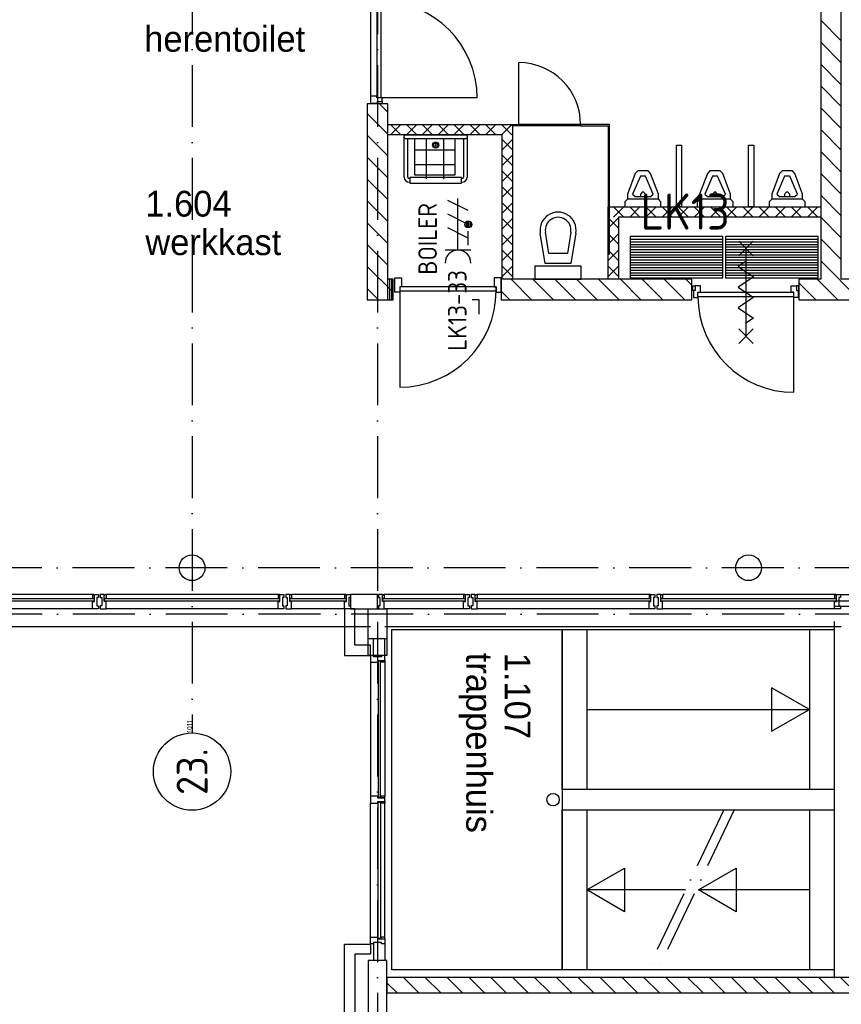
# Model space of a CAD drawing. Header units: millimetres. Extents: x -6587 to 112885, y 244 to 84344.
# Tile 35 of 50: x 64502 to 72475, y 37920 to 47472. Entities that reach past the tile are written whole.
import ezdxf
from ezdxf.enums import TextEntityAlignment as Align

# ---------------------------------------------------------------- set-up
doc = ezdxf.new("R2010")
doc.units = ezdxf.units.MM
doc.header["$LTSCALE"] = 100
doc.linetypes.add('DASHDOT', pattern=[9, 6, -1.5, 0, -1.5])
doc.layers.get('0').update_dxf_attribs({"linetype": 'CONTINUOUS'})
for name, color, linetype in [('AL$1----_MAATVOERING', 7, 'CONTINUOUS'), ('AL$2----_STEMPEL', 7, 'CONTINUOUS'), ('AL$7----_STRAMIEN', 1, 'DASHDOT'), ('AL21----_BUITENWAND', 4, 'CONTINUOUS'), ('AL22----_BINNENWAND', 7, 'CONTINUOUS'), ('AL22----_CAMPINGWANDJE', 1, 'CONTINUOUS'), ('AL24----_TRAPPEN', 7, 'CONTINUOUS'), ('AL28----_KONSTRUKTIE', 3, 'CONTINUOUS'), ('AL31----_BUITENKOZ', 7, 'CONTINUOUS'), ('AL32----_BINNENKOZ', 7, 'CONTINUOUS'), ('AL32----_DRAAIR', 7, 'CONTINUOUS'), ('AL32----_DRAAIRICHTING', 1, 'CONTINUOUS'), ('AL65----_BEVEILIGING', 7, 'CONTINUOUS'), ('AL74----_INRSANITAIR', 7, 'CONTINUOUS'), ('ALN-----_BLOCKNAAM', 2, 'CONTINUOUS'), ('ALXA1---_RASTER50', 12, 'CONTINUOUS'), ('ALXA7---_KALKZVUIL', 1, 'CONTINUOUS'), ('ALXAB---_PREFABBETON', 1, 'CONTINUOUS'), ('ALXOU---_GLAS', 7, 'CONTINUOUS'), ('BOUW', 8, 'CONTINUOUS'), ('EB62205-_ATTRIB', 2, 'CONTINUOUS'), ('EB63103-_ATTRIB', 2, 'CONTINUOUS'), ('EL62205-_KRACHT-KAST', 3, 'CONTINUOUS'), ('EL63103-_LICHT-WCD230V', 3, 'CONTINUOUS')]:
    doc.layers.add(name, color=color, linetype=linetype)
doc.styles.add('1_8', font='iso', dxfattribs={"width": 0.7, "height": 1.8})
doc.styles.add('3_5', font='iso', dxfattribs={"height": 3.5})
doc.styles.add('BURO-025', font='BUROFONT.shx', dxfattribs={"height": 250})
doc.styles.get("Standard").update_dxf_attribs({"font": 'iso.shx'})

# ---------------------------------------------------------------- blocks, each defined once
blk = doc.blocks.new('ES111261')
for p, q in [((-5, 1.75), (5, 1.75)), ((-5, 1.5), (5, 1.5)), ((-5, 1.25), (5, 1.25)), ((-5, 1), (5, 1)), ((-5, 0.75), (5, 0.75)), ((-5, 0.5), (5, 0.5)), ((-5, 0.25), (5, 0.25)), ((-5, 0), (5, 0)), ((-5, -0.25), (5, -0.25)), ((-5, -0.5), (5, -0.5)), ((-5, -0.75), (5, -0.75)), ((-5, -1), (5, -1)), ((-5, -1.25), (5, -1.25)), ((-5, -1.5), (5, -1.5)), ((-5, -1.75), (5, -1.75)), ((-5, -2), (5, -2))]:
    blk.add_line(p, q)
blk.add_lwpolyline([(-5, -2), (5, -2), (5, 2), (-5, 2)], close=True)
for tag, height, style, flags, p in [('GROEPI', 1.8, '1_8', 9, (0, 9.5)), ('GROEP', 1.8, '1_8', 8, (0, 7.5)), ('CODE', 3.5, '3_5', 8, (0, 4.5)), ('M_CODE', 1.8, '1_8', 9, (0, 0)), ('KAST', 1.8, '1_8', 9, (0, -3.5)), ('VERMOGEN', 1.8, '1_8', 9, (0, -5.5)), ('DOEL', 1.8, '1_8', 9, (0, -7.5)), ('VERMOGENI', 1.8, '1_8', 9, (0, -9.5)), ('DOELI', 1.8, '1_8', 9, (0, -11.5))]:
    blk.add_attdef(tag, text='', height=height, dxfattribs=dict(style=style, flags=flags)).set_placement(p, align=Align.MIDDLE_CENTER)
at = {"style": '1_8', "flags": 9}
blk.add_attdef('RUIMTE', text='', height=1.8, dxfattribs=at).set_placement((0, -9.5), align=Align.MIDDLE)
blk = doc.blocks.new('ES2W2A')
at = {"color": 0}
for p, q in [((-1.25, 2), (1.25, 2)), ((0, 2), (0, -3))]:
    blk.add_line(p, q, dxfattribs=at)
at = {"color": 1}
for p, q in [((-1, 1.5), (-1, 0.167)), ((-1, 0.833), (1, -0.167)), ((-1.2, -0.767), (-1.2, -0.233)), ((-1.067, -0.827), (-1.067, -0.173)), ((-1, -0.5), (1, -1.5)), ((-0.933, -0.827), (-0.933, -0.173)), ((-0.8, -0.767), (-0.8, -0.233)), ((-1, -1.833), (1, -2.833))]:
    blk.add_line(p, q, dxfattribs=at)
blk.add_circle((-1, -0.5), 0.333, dxfattribs=at)
at = {"color": 0}
blk.add_arc((0, 3.25), 1.25, 180, 0, dxfattribs=at)
at = {"style": '1_8'}
for tag, flags, p in [('VERMOGEN', 9, (-2.5, 5)), ('GROEP', 8, (0, 5)), ('SCHAK', 8, (2.5, 5)), ('GELIJK', 9, (5, 5)), ('KAST', 9, (7, 5)), ('TAL', 8, (2.5, 5))]:
    blk.add_attdef(tag, text='', height=1.8, rotation=90, dxfattribs=dict(at, flags=flags)).set_placement(p, align=Align.MIDDLE_CENTER)
at = {"style": '1_8', "width": 0.7, "flags": 8}
blk.add_attdef('DOEL', text='', height=1.8, rotation=90, dxfattribs=at).set_placement((-2.5, 5), align=Align.MIDDLE_LEFT)
at = {"style": '1_8', "flags": 9}
blk.add_attdef('M_CODE', text='', height=1.8, dxfattribs=at).set_placement((0, 0), align=Align.MIDDLE_CENTER)
blk = doc.blocks.new('1011')
at = {"layer": 'AL$7----_STRAMIEN', "color": 7, "linetype": 'Continuous'}
blk.add_circle((-750, 0), 750, dxfattribs=at)
at = {"layer": 'AL$7----_STRAMIEN', "color": 3, "linetype": 'Continuous'}
blk.add_attdef('STR-NAAM', text='', height=600, rotation=360, dxfattribs=at).set_placement((-750, 0), align=Align.MIDDLE)
at = {"layer": 'ALN-----_BLOCKNAAM', "linetype": 'Continuous'}
blk.add_text('1011', height=100, dxfattribs=at).set_placement((0, 0))

msp = doc.modelspace()

# ---------------------------------------------------------------- linework, layer by layer
at = {"layer": 'AL$1----_MAATVOERING', "color": 8}
for p, q in [((68961.4, 44754.8), (68894.4, 44754.8)), ((68961.4, 44615.8), (68961.4, 44754.8))]:
    msp.add_line(p, q, dxfattribs=at)
at = {"layer": 'AL$2----_STEMPEL', "color": 8}
for p, q in [((67934.3, 39938.5), (67904.8, 39938.5)), ((67904.8, 39938.5), (67904.8, 39871.5)), ((67976.8, 39938.5), (67934.3, 39938.5)), ((67976.8, 39921.5), (67976.8, 39938.5)), ((67904.8, 39871.5), (67976.8, 39871.5)), ((68005.8, 39921.5), (67976.8, 39921.5)), ((67976.8, 39871.5), (67976.8, 39888.5)), ((67976.8, 39888.5), (68043.8, 39888.5)), ((68043.8, 39921.5), (68005.8, 39921.5)), ((68043.8, 39888.5), (68043.8, 39921.5))]:
    msp.add_line(p, q, dxfattribs=at)
at = {"layer": 'AL$7----_STRAMIEN', "color": 1}
for p, q in [((66174.8, 76734.4), (66174.8, 40552.4)), ((67974.8, 76734.4), (67974.8, 7566.2)), ((76417.2, 42155), (4672.8, 42155)), ((81821.1, 41705), (3582.8, 41705))]:
    msp.add_line(p, q, dxfattribs=at)
at = {"layer": 'AL21----_BUITENWAND', "color": 8}
for p, q in [((67754.8, 41756), (67654.8, 41756)), ((67654.8, 41756), (67654.8, 41305)), ((67754.8, 41405), (67754.8, 41756)), ((49434.8, 41585), (67905.3, 41585)), ((68044.3, 41585), (72474.8, 41585)), ((67904.8, 41405), (67754.8, 41405)), ((67904.8, 41305), (67904.8, 41405)), ((67654.8, 41305), (67904.8, 41305)), ((67654.8, 37720), (67654.8, 38505)), ((67654.8, 38505), (67904.8, 38505)), ((67904.8, 38505), (67904.8, 38405)), ((67904.8, 38405), (67754.8, 38405)), ((67754.8, 38405), (67754.8, 37820))]:
    msp.add_line(p, q, dxfattribs=at)
at = {"layer": 'AL22----_BINNENWAND', "color": 8}
for p, q in [((68074.8, 46355), (68074.8, 46455)), ((68074.8, 46455), (69285.3, 46455)), ((69285.3, 46455), (69285.3, 44955)), ((69185.3, 46355), (68074.8, 46355)), ((69185.3, 44955), (69185.3, 46355)), ((70211.8, 44955), (70211.8, 45655)), ((70211.8, 45655), (72274.8, 45655)), ((72274.8, 45655), (72274.8, 45555)), ((72274.8, 45555), (70311.8, 45555)), ((70311.8, 45555), (70311.8, 44955)), ((69285.3, 44955), (69185.3, 44955)), ((70311.8, 44955), (70211.8, 44955))]:
    msp.add_line(p, q, dxfattribs=at)
at = {"layer": 'AL22----_CAMPINGWANDJE', "color": 8}
for p, q in [((69285.3, 46455), (69345.3, 46455)), ((69285.3, 46442), (69285.3, 46455)), ((69345.3, 46442), (69285.3, 46442)), ((69345.3, 46455), (69345.3, 46442)), ((70224.8, 46455), (69945.3, 46455)), ((69945.3, 46455), (69945.3, 46442)), ((69945.3, 46442), (70211.8, 46442)), ((70211.8, 46442), (70211.8, 45198.5)), ((70224.8, 45198.5), (70224.8, 46455)), ((70211.8, 45198.5), (70224.8, 45198.5))]:
    msp.add_line(p, q, dxfattribs=at)
at = {"layer": 'AL24----_TRAPPEN', "color": 8}
for p, q in [((68114.8, 38255), (68114.8, 41555)), ((68114.8, 41555), (69764.8, 41555)), ((69764.8, 41555), (69764.8, 38255)), ((69764.8, 41555), (72404.8, 41555)), ((69764.8, 40005), (69764.8, 41555)), ((70004.8, 41555), (70004.8, 40005)), ((72164.8, 41555), (72164.8, 40005)), ((72404.8, 41635), (72404.8, 38175)), ((72404.8, 41555), (72404.8, 40005)), ((72404.8, 40005), (69764.8, 40005)), ((70004.8, 39805), (70004.8, 38255)), ((72164.8, 39805), (72164.8, 38255)), ((69764.8, 38255), (68114.8, 38255))]:
    msp.add_line(p, q, dxfattribs=at)
for points in [[(72164.8, 40780), (71798.3, 40991.6), (71798.3, 40568.4)], [(69764.8, 39805), (72404.8, 39805), (72404.8, 38255), (69764.8, 38255)], [(70004.8, 39030), (70371.4, 39241.6), (70371.4, 38818.4)], [(71087.8, 39030), (71454.3, 39241.6), (71454.3, 38818.4)]]:
    msp.add_lwpolyline(points, close=True, dxfattribs=at)
for points in [[(70004.8, 40780), (72164.8, 40780)], [(70964.5, 39030), (70004.8, 39030)], [(72164.8, 39030), (71087.8, 39030)]]:
    msp.add_lwpolyline(points, dxfattribs=at)
at = {"layer": 'AL24----_TRAPPEN', "color": 8, "linetype": 'DASHDOT'}
for points in [[(71334.5, 39805), (70594.5, 38255)], [(71434.5, 39805), (70694.5, 38255)]]:
    msp.add_lwpolyline(points, dxfattribs=at)
at = {"layer": 'AL24----_TRAPPEN', "color": 8}
msp.add_circle((69677.8, 39905), 60, dxfattribs=at)
at = {"layer": 'AL28----_KONSTRUKTIE', "color": 8, "linetype": 'Continuous'}
for p, q in [((72274.8, 48555), (72274.8, 44955)), ((72474.8, 44955), (72474.8, 48555)), ((68074.8, 46655), (67874.8, 46655)), ((67874.8, 46655), (67874.8, 44755)), ((68074.8, 44955), (68074.8, 46655)), ((68124.8, 44955), (68074.8, 44955)), ((68124.8, 44755), (68124.8, 44955)), ((69174.8, 44955), (69174.8, 44755)), ((70474.8, 44955), (69174.8, 44955)), ((71024.8, 44955), (70474.8, 44955)), ((71024.8, 44755), (71024.8, 44955)), ((72274.8, 44955), (72063.9, 44955)), ((72063.9, 44955), (72063.9, 44755)), ((74474.8, 44955), (72474.8, 44955)), ((67874.8, 44755), (68124.8, 44755)), ((69174.8, 44755), (70474.8, 44755)), ((70474.8, 44755), (71024.8, 44755)), ((72063.9, 44755), (72474.8, 44755)), ((72474.8, 44755), (74474.8, 44755)), ((68064.8, 38345.1), (67884.8, 38345.1)), ((67884.8, 38345.1), (67884.8, 37720)), ((68064.8, 37812.4), (68064.8, 38345.1))]:
    msp.add_line(p, q, dxfattribs=at)
at = {"layer": 'AL28----_KONSTRUKTIE', "color": 8}
for p, q in [((67884.8, 41305), (67884.8, 41756)), ((67884.8, 41756), (68064.8, 41756)), ((67884.8, 41465), (67884.8, 41756)), ((67884.8, 41756), (68064.8, 41756)), ((68064.8, 41756), (68064.8, 41305)), ((68064.8, 41756), (68064.8, 41465)), ((68064.8, 41465), (67884.8, 41465)), ((68064.8, 41305), (67884.8, 41305)), ((74028.8, 38180.5), (68064.8, 38180.5)), ((68064.8, 38030.5), (74028.8, 38030.5))]:
    msp.add_line(p, q, dxfattribs=at)
for centre in [(66174.8, 42155), (71574.8, 42155)]:
    msp.add_circle(centre, 125, dxfattribs=at)
at = {"layer": 'AL31----_BUITENKOZ', "color": 8}
for p, q in [((65209.8, 41895), (63539.8, 41895)), ((67009.8, 41895), (65339.8, 41895)), ((67654.8, 41895), (67139.8, 41895)), ((68809.8, 41895), (68039.8, 41895)), ((70609.8, 41895), (68939.8, 41895)), ((72409.8, 41895), (70739.8, 41895)), ((65209.8, 41756), (63539.8, 41756)), ((67009.8, 41756), (65339.8, 41756)), ((67654.8, 41756), (67139.8, 41756)), ((68809.8, 41756), (68039.8, 41756)), ((70609.8, 41756), (68939.8, 41756)), ((72409.8, 41756), (70739.8, 41756)), ((67934.3, 41305), (67934.3, 41465)), ((68043.8, 41305), (68043.8, 41465)), ((67904.8, 41238), (67904.8, 39938.5)), ((68043.8, 41238), (68043.8, 39938.5)), ((67980.8, 39938.5), (67976.8, 39938.5)), ((67976.8, 39938.5), (67976.8, 39921.5)), ((67980.8, 39925.5), (67980.8, 39938.5)), ((68005.8, 39938.5), (68001.8, 39938.5)), ((68001.8, 39938.5), (68001.8, 39925.5)), ((68043.8, 39938.5), (68005.8, 39938.5)), ((68005.8, 39938.5), (68005.8, 39921.5)), ((68005.8, 39921.5), (68005.8, 39938.5)), ((68043.8, 39921.5), (68043.8, 39938.5)), ((67904.8, 38572), (67904.8, 39871.5)), ((67976.8, 39921.5), (68005.8, 39921.5)), ((67976.8, 39871.5), (67976.8, 39888.5)), ((67976.8, 39888.5), (68005.8, 39888.5)), ((67980.8, 39871.5), (67976.8, 39871.5)), ((68001.8, 39925.5), (67980.8, 39925.5)), ((68001.8, 39884.5), (67980.8, 39884.5)), ((67980.8, 39884.5), (67980.8, 39871.5)), ((68001.8, 39871.5), (68001.8, 39884.5)), ((68005.8, 39871.5), (68001.8, 39871.5)), ((68005.8, 39921.5), (68043.8, 39921.5)), ((68005.8, 39888.5), (68043.8, 39888.5)), ((68005.8, 39871.5), (68005.8, 39888.5)), ((68005.8, 39888.5), (68005.8, 39871.5)), ((68043.8, 39871.5), (68005.8, 39871.5)), ((68043.8, 39888.5), (68043.8, 39871.5)), ((68043.8, 38572), (68043.8, 39871.5)), ((67904.8, 38505.1), (67904.8, 38572.1)), ((67904.8, 38572.1), (67976.8, 38572.1)), ((67934.3, 38505.1), (67904.8, 38505.1)), ((68014.3, 38519.1), (67934.3, 38519.1)), ((67934.3, 38519.1), (67934.3, 38505.1)), ((67934.3, 38505.1), (67934.3, 38345.1)), ((67976.8, 38572.1), (67976.8, 38555.1)), ((67980.8, 38572.1), (67976.8, 38572.1)), ((67976.8, 38572.1), (67976.8, 38555.1)), ((67976.8, 38555.1), (68043.8, 38555.1)), ((67976.8, 38555.1), (68005.8, 38555.1)), ((67980.8, 38559.1), (67980.8, 38572.1)), ((68001.8, 38559.1), (67980.8, 38559.1)), ((68005.8, 38572.1), (68001.8, 38572.1)), ((68001.8, 38572.1), (68001.8, 38559.1)), ((68043.8, 38572.1), (68005.8, 38572.1)), ((68005.8, 38572.1), (68005.8, 38555.1)), ((68005.8, 38555.1), (68005.8, 38572.1)), ((68005.8, 38555.1), (68043.8, 38555.1)), ((68014.3, 38505.1), (68014.3, 38519.1)), ((68043.8, 38505.1), (68014.3, 38505.1)), ((68043.8, 38555.1), (68043.8, 38572.1)), ((68043.8, 38555.1), (68043.8, 38505.1)), ((68043.8, 38505.1), (68043.8, 38345.1))]:
    msp.add_line(p, q, dxfattribs=at)
at = {"layer": 'AL31----_BUITENKOZ', "color": 8, "linetype": 'Continuous'}
for p, q in [((65221.8, 41895), (65209.8, 41895)), ((65209.8, 41895), (65209.8, 41858)), ((65209.8, 41858), (65226.8, 41858)), ((65221.8, 41890), (65221.8, 41895)), ((65226.8, 41890), (65221.8, 41890)), ((65226.8, 41895), (65265.8, 41895)), ((65226.8, 41828), (65226.8, 41895)), ((65226.8, 41858), (65226.8, 41890)), ((65265.8, 41865.5), (65251.8, 41865.5)), ((65251.8, 41865.5), (65251.8, 41785.5)), ((65265.8, 41895), (65265.8, 41889)), ((65265.8, 41889), (65265.8, 41875)), ((65265.8, 41875), (65265.8, 41875)), ((65265.8, 41875), (65265.8, 41865.5)), ((65322.8, 41895), (65283.8, 41895)), ((65283.8, 41895), (65283.8, 41889)), ((65283.8, 41889), (65283.8, 41875)), ((65283.8, 41875), (65283.8, 41875)), ((65283.8, 41875), (65283.8, 41865)), ((65283.8, 41865), (65297.8, 41865)), ((65297.8, 41865), (65297.8, 41785)), ((65322.8, 41828), (65322.8, 41895)), ((65322.8, 41858), (65322.8, 41890)), ((65322.8, 41890), (65327.8, 41890)), ((65339.8, 41858), (65322.8, 41858)), ((65327.8, 41890), (65327.8, 41895)), ((65327.8, 41895), (65339.8, 41895)), ((65339.8, 41895), (65339.8, 41858)), ((67021.8, 41895), (67009.8, 41895)), ((67009.8, 41895), (67009.8, 41858)), ((67009.8, 41858), (67026.8, 41858)), ((67021.8, 41890), (67021.8, 41895)), ((67026.8, 41890), (67021.8, 41890)), ((67026.8, 41895), (67065.8, 41895)), ((67026.8, 41828), (67026.8, 41895)), ((67026.8, 41858), (67026.8, 41890)), ((67065.8, 41865.5), (67051.8, 41865.5)), ((67051.8, 41865.5), (67051.8, 41785.5)), ((67065.8, 41895), (67065.8, 41889)), ((67065.8, 41889), (67065.8, 41875)), ((67065.8, 41875), (67065.8, 41875)), ((67065.8, 41875), (67065.8, 41865.5)), ((67122.8, 41895), (67083.8, 41895)), ((67083.8, 41895), (67083.8, 41889)), ((67083.8, 41889), (67083.8, 41875)), ((67083.8, 41875), (67083.8, 41875)), ((67083.8, 41875), (67083.8, 41865)), ((67083.8, 41865), (67097.8, 41865)), ((67097.8, 41865), (67097.8, 41785)), ((67122.8, 41828), (67122.8, 41895)), ((67122.8, 41858), (67122.8, 41890)), ((67122.8, 41890), (67127.8, 41890)), ((67139.8, 41858), (67122.8, 41858)), ((67127.8, 41890), (67127.8, 41895)), ((67127.8, 41895), (67139.8, 41895)), ((67139.8, 41895), (67139.8, 41858)), ((67666.8, 41895), (67654.8, 41895)), ((67654.8, 41895), (67654.8, 41858)), ((67654.8, 41858), (67671.8, 41858)), ((67666.8, 41890), (67666.8, 41895)), ((67671.8, 41890), (67666.8, 41890)), ((67671.8, 41895), (67710.8, 41895)), ((67671.8, 41828), (67671.8, 41895)), ((67671.8, 41858), (67671.8, 41890)), ((67710.8, 41865.5), (67696.8, 41865.5)), ((67696.8, 41865.5), (67696.8, 41785.5)), ((67710.8, 41895), (67710.8, 41889)), ((67710.8, 41889), (67710.8, 41875)), ((67710.8, 41875), (67710.8, 41875)), ((67710.8, 41875), (67710.8, 41865.5)), ((68022.8, 41895), (67983.8, 41895)), ((67983.8, 41895), (67983.8, 41889)), ((67983.8, 41889), (67983.8, 41875)), ((67983.8, 41875), (67983.8, 41875)), ((67983.8, 41875), (67983.8, 41865)), ((67983.8, 41865), (67997.8, 41865)), ((67997.8, 41865), (67997.8, 41785)), ((68022.8, 41828), (68022.8, 41895)), ((68022.8, 41858), (68022.8, 41890)), ((68022.8, 41890), (68027.8, 41890)), ((68039.8, 41858), (68022.8, 41858)), ((68027.8, 41890), (68027.8, 41895)), ((68027.8, 41895), (68039.8, 41895)), ((68039.8, 41895), (68039.8, 41858)), ((68821.8, 41895), (68809.8, 41895)), ((68809.8, 41895), (68809.8, 41858)), ((68809.8, 41858), (68826.8, 41858)), ((68821.8, 41890), (68821.8, 41895)), ((68826.8, 41890), (68821.8, 41890)), ((68826.8, 41895), (68865.8, 41895)), ((68826.8, 41828), (68826.8, 41895)), ((68826.8, 41858), (68826.8, 41890)), ((68865.8, 41865), (68851.8, 41865)), ((68851.8, 41865), (68851.8, 41785)), ((68865.8, 41895), (68865.8, 41889)), ((68865.8, 41889), (68865.8, 41875)), ((68865.8, 41875), (68865.8, 41875)), ((68865.8, 41875), (68865.8, 41865)), ((68922.8, 41895), (68883.8, 41895)), ((68883.8, 41895), (68883.8, 41889)), ((68883.8, 41889), (68883.8, 41875)), ((68883.8, 41875), (68883.8, 41875)), ((68883.8, 41875), (68883.8, 41865)), ((68883.8, 41865), (68897.8, 41865)), ((68897.8, 41865), (68897.8, 41785)), ((68922.8, 41828), (68922.8, 41895)), ((68922.8, 41858), (68922.8, 41890)), ((68922.8, 41890), (68927.8, 41890)), ((68939.8, 41858), (68922.8, 41858)), ((68927.8, 41890), (68927.8, 41895)), ((68927.8, 41895), (68939.8, 41895)), ((68939.8, 41895), (68939.8, 41858)), ((70621.8, 41895), (70609.8, 41895)), ((70609.8, 41895), (70609.8, 41858)), ((70609.8, 41858), (70626.8, 41858)), ((70621.8, 41890), (70621.8, 41895)), ((70626.8, 41890), (70621.8, 41890)), ((70626.8, 41895), (70665.8, 41895)), ((70626.8, 41828), (70626.8, 41895)), ((70626.8, 41858), (70626.8, 41890)), ((70665.8, 41865.5), (70651.8, 41865.5)), ((70651.8, 41865.5), (70651.8, 41785.5)), ((70665.8, 41895), (70665.8, 41889)), ((70665.8, 41889), (70665.8, 41875)), ((70665.8, 41875), (70665.8, 41875)), ((70665.8, 41875), (70665.8, 41865.5)), ((70722.8, 41895), (70683.8, 41895)), ((70683.8, 41895), (70683.8, 41889)), ((70683.8, 41889), (70683.8, 41875)), ((70683.8, 41875), (70683.8, 41875)), ((70683.8, 41875), (70683.8, 41865)), ((70683.8, 41865), (70697.8, 41865)), ((70697.8, 41865), (70697.8, 41785)), ((70722.8, 41828), (70722.8, 41895)), ((70722.8, 41858), (70722.8, 41890)), ((70722.8, 41890), (70727.8, 41890)), ((70739.8, 41858), (70722.8, 41858)), ((70727.8, 41890), (70727.8, 41895)), ((70727.8, 41895), (70739.8, 41895)), ((70739.8, 41895), (70739.8, 41858)), ((72421.8, 41895), (72409.8, 41895)), ((72409.8, 41895), (72409.8, 41858)), ((72409.8, 41858), (72426.8, 41858)), ((72421.8, 41890), (72421.8, 41895)), ((72426.8, 41890), (72421.8, 41890)), ((72426.8, 41895), (72465.8, 41895)), ((72426.8, 41828), (72426.8, 41895)), ((72426.8, 41858), (72426.8, 41890)), ((72465.8, 41865.5), (72451.8, 41865.5)), ((72451.8, 41865.5), (72451.8, 41785.5)), ((72465.8, 41895), (72465.8, 41889)), ((72465.8, 41889), (72465.8, 41875)), ((72465.8, 41875), (72465.8, 41875)), ((72465.8, 41875), (72465.8, 41865.5)), ((65209.8, 41775), (65209.8, 41828)), ((65209.8, 41828), (65226.8, 41828)), ((65209.8, 41767), (65209.8, 41775)), ((65209.8, 41763), (65209.8, 41767)), ((65209.8, 41756), (65209.8, 41763)), ((65246.9, 41756), (65209.8, 41756)), ((65265.8, 41756), (65246.9, 41756)), ((65251.8, 41785.5), (65265.8, 41785.5)), ((65265.8, 41785.5), (65265.8, 41775.5)), ((65265.8, 41775.5), (65265.8, 41775.5)), ((65265.8, 41775.5), (65265.8, 41762)), ((65265.8, 41762), (65265.8, 41756)), ((65297.8, 41785), (65283.8, 41785)), ((65283.8, 41785), (65283.8, 41776)), ((65283.8, 41776), (65283.8, 41776)), ((65283.8, 41776), (65283.8, 41762)), ((65283.8, 41762), (65283.8, 41756)), ((65283.8, 41756), (65302.8, 41756)), ((65302.8, 41756), (65339.8, 41756)), ((65339.8, 41828), (65322.8, 41828)), ((65339.8, 41775), (65339.8, 41828)), ((65339.8, 41767), (65339.8, 41775)), ((65339.8, 41763), (65339.8, 41767)), ((65339.8, 41756), (65339.8, 41763)), ((67009.8, 41775), (67009.8, 41828)), ((67009.8, 41828), (67026.8, 41828)), ((67009.8, 41767), (67009.8, 41775)), ((67009.8, 41763), (67009.8, 41767)), ((67009.8, 41756), (67009.8, 41763)), ((67046.9, 41756), (67009.8, 41756)), ((67065.8, 41756), (67046.9, 41756)), ((67051.8, 41785.5), (67065.8, 41785.5)), ((67065.8, 41785.5), (67065.8, 41775.5)), ((67065.8, 41775.5), (67065.8, 41775.5)), ((67065.8, 41775.5), (67065.8, 41762)), ((67065.8, 41762), (67065.8, 41756)), ((67097.8, 41785), (67083.8, 41785)), ((67083.8, 41785), (67083.8, 41776)), ((67083.8, 41776), (67083.8, 41776)), ((67083.8, 41776), (67083.8, 41762)), ((67083.8, 41762), (67083.8, 41756)), ((67083.8, 41756), (67102.8, 41756)), ((67102.8, 41756), (67139.8, 41756)), ((67139.8, 41828), (67122.8, 41828)), ((67139.8, 41775), (67139.8, 41828)), ((67139.8, 41767), (67139.8, 41775)), ((67139.8, 41763), (67139.8, 41767)), ((67139.8, 41756), (67139.8, 41763)), ((67654.8, 41775), (67654.8, 41828)), ((67654.8, 41828), (67671.8, 41828)), ((67654.8, 41767), (67654.8, 41775)), ((67654.8, 41763), (67654.8, 41767)), ((67654.8, 41756), (67654.8, 41763)), ((67691.9, 41756), (67654.8, 41756)), ((67710.8, 41756), (67691.9, 41756)), ((67696.8, 41785.5), (67710.8, 41785.5)), ((67710.8, 41785.5), (67710.8, 41775.5)), ((67710.8, 41775.5), (67710.8, 41775.5)), ((67710.8, 41775.5), (67710.8, 41762)), ((67710.8, 41762), (67710.8, 41756)), ((67997.8, 41785), (67983.8, 41785)), ((67983.8, 41785), (67983.8, 41776)), ((67983.8, 41776), (67983.8, 41776)), ((67983.8, 41776), (67983.8, 41762)), ((67983.8, 41762), (67983.8, 41756)), ((67983.8, 41756), (68002.8, 41756)), ((68002.8, 41756), (68039.8, 41756)), ((68039.8, 41828), (68022.8, 41828)), ((68039.8, 41775), (68039.8, 41828)), ((68039.8, 41767), (68039.8, 41775)), ((68039.8, 41763), (68039.8, 41767)), ((68039.8, 41756), (68039.8, 41763)), ((68809.8, 41775), (68809.8, 41828)), ((68809.8, 41828), (68826.8, 41828)), ((68809.8, 41767), (68809.8, 41775)), ((68809.8, 41763), (68809.8, 41767)), ((68809.8, 41756), (68809.8, 41763)), ((68846.9, 41756), (68809.8, 41756)), ((68865.8, 41756), (68846.9, 41756)), ((68851.8, 41785), (68865.8, 41785)), ((68865.8, 41785), (68865.8, 41775.5)), ((68865.8, 41775.5), (68865.8, 41775.5)), ((68865.8, 41775.5), (68865.8, 41762)), ((68865.8, 41762), (68865.8, 41756)), ((68897.8, 41785), (68883.8, 41785)), ((68883.8, 41785), (68883.8, 41776)), ((68883.8, 41776), (68883.8, 41776)), ((68883.8, 41776), (68883.8, 41762)), ((68883.8, 41762), (68883.8, 41756)), ((68883.8, 41756), (68902.8, 41756)), ((68902.8, 41756), (68939.8, 41756)), ((68939.8, 41828), (68922.8, 41828)), ((68939.8, 41775), (68939.8, 41828)), ((68939.8, 41767), (68939.8, 41775)), ((68939.8, 41763), (68939.8, 41767)), ((68939.8, 41756), (68939.8, 41763)), ((70609.8, 41775), (70609.8, 41828)), ((70609.8, 41828), (70626.8, 41828)), ((70609.8, 41767), (70609.8, 41775)), ((70609.8, 41763), (70609.8, 41767)), ((70609.8, 41756), (70609.8, 41763)), ((70646.9, 41756), (70609.8, 41756)), ((70665.8, 41756), (70646.9, 41756)), ((70651.8, 41785.5), (70665.8, 41785.5)), ((70665.8, 41785.5), (70665.8, 41775.5)), ((70665.8, 41775.5), (70665.8, 41775.5)), ((70665.8, 41775.5), (70665.8, 41762)), ((70665.8, 41762), (70665.8, 41756)), ((70697.8, 41785), (70683.8, 41785)), ((70683.8, 41785), (70683.8, 41776)), ((70683.8, 41776), (70683.8, 41776)), ((70683.8, 41776), (70683.8, 41762)), ((70683.8, 41762), (70683.8, 41756)), ((70683.8, 41756), (70702.8, 41756)), ((70702.8, 41756), (70739.8, 41756)), ((70739.8, 41828), (70722.8, 41828)), ((70739.8, 41775), (70739.8, 41828)), ((70739.8, 41767), (70739.8, 41775)), ((70739.8, 41763), (70739.8, 41767)), ((70739.8, 41756), (70739.8, 41763)), ((72409.8, 41775), (72409.8, 41828)), ((72409.8, 41828), (72426.8, 41828)), ((72409.8, 41767), (72409.8, 41775)), ((72409.8, 41763), (72409.8, 41767)), ((72409.8, 41756), (72409.8, 41763)), ((72446.9, 41756), (72409.8, 41756)), ((72465.8, 41756), (72446.9, 41756)), ((72451.8, 41785.5), (72465.8, 41785.5)), ((72465.8, 41785.5), (72465.8, 41775.5)), ((72465.8, 41775.5), (72465.8, 41775.5)), ((72465.8, 41775.5), (72465.8, 41762)), ((72465.8, 41762), (72465.8, 41756))]:
    msp.add_line(p, q, dxfattribs=at)
at = {"layer": 'AL31----_BUITENKOZ', "color": 8}
for points in [[(67976.8, 41238), (67976.8, 41255), (68043.8, 41255), (68043.8, 41305), (68014.3, 41305), (68014.3, 41291), (67934.3, 41291), (67934.3, 41305), (67904.8, 41305), (67904.8, 41238)], [(68005.8, 41238), (68001.8, 41238), (68001.8, 41251), (67980.8, 41251), (67980.8, 41238), (67976.8, 41238), (67976.8, 41255), (68005.8, 41255)], [(68005.8, 41255), (68043.8, 41255), (68043.8, 41238), (68005.8, 41238)]]:
    msp.add_lwpolyline(points, close=True, dxfattribs=at)
at = {"layer": 'AL32----_BINNENKOZ', "color": 8, "linetype": 'Continuous'}
msp.add_line((67904.8, 47630), (67904.8, 46730), dxfattribs=at)
at = {"layer": 'AL32----_BINNENKOZ', "color": 8}
for p, q in [((67967.8, 47647), (67967.8, 46713)), ((68007.8, 47647), (68007.8, 46713)), ((67967.8, 46730), (67904.8, 46730)), ((67904.8, 46730), (67904.8, 46663)), ((67967.8, 46713), (67967.8, 46730)), ((68018.8, 46713), (67967.8, 46713)), ((68018.8, 46678), (68018.8, 46713)), ((67904.8, 46663), (67974.8, 46663)), ((67974.8, 46663), (67974.8, 46678)), ((67974.8, 46678), (68018.8, 46678)), ((67974.8, 46655), (67974.8, 46678)), ((68018.8, 46655), (67974.8, 46655)), ((68018.8, 46678), (68018.8, 46655)), ((69345.3, 46442), (69345.3, 46455)), ((69345.3, 46455), (69945.3, 46455)), ((69945.3, 46442), (69345.3, 46442)), ((69945.3, 46455), (69945.3, 46442)), ((68140.8, 44829.5), (68140.8, 44968.5)), ((68140.8, 44968.5), (68207.8, 44968.5)), ((68207.8, 44968.5), (68207.8, 44880.5)), ((69174.8, 44968.5), (69107.8, 44968.5)), ((69107.8, 44968.5), (69107.8, 44880.5)), ((69174.8, 44829.5), (69174.8, 44968.5)), ((68190.8, 44829.5), (68140.8, 44829.5)), ((68207.8, 44880.5), (68190.8, 44880.5)), ((68190.8, 44880.5), (68190.8, 44829.5)), ((68190.8, 44880.5), (68190.8, 44840.5)), ((69124.8, 44880.5), (68190.8, 44880.5)), ((68190.8, 44840.5), (69124.8, 44840.5)), ((68190.8, 44840.5), (69124.8, 44840.5)), ((69107.8, 44880.5), (69124.8, 44880.5)), ((69124.8, 44880.5), (69124.8, 44829.5)), ((69124.8, 44840.5), (69124.8, 44880.5)), ((69124.8, 44829.5), (69174.8, 44829.5)), ((71033.9, 44846), (71033.9, 44890)), ((71033.9, 44890), (71056.9, 44890)), ((71056.9, 44846), (71033.9, 44846)), ((71056.9, 44846), (71041.9, 44846)), ((71041.9, 44846), (71041.9, 44776)), ((71108.9, 44890), (71056.9, 44890)), ((71056.9, 44890), (71056.9, 44846)), ((71083.9, 44827), (72013.9, 44827)), ((71083.9, 44776), (71083.9, 44827)), ((71083.9, 44827), (71108.9, 44827)), ((71108.9, 44827), (71108.9, 44890)), ((71988.9, 44827), (71988.9, 44890)), ((71988.9, 44890), (72040.9, 44890)), ((72013.9, 44827), (71988.9, 44827)), ((72013.9, 44776), (72013.9, 44827)), ((72040.9, 44890), (72040.9, 44846)), ((72063.9, 44890), (72040.9, 44890)), ((72040.9, 44846), (72055.9, 44846)), ((72040.9, 44846), (72063.9, 44846)), ((72055.9, 44846), (72055.9, 44776)), ((72063.9, 44846), (72063.9, 44890)), ((71041.9, 44776), (71083.9, 44776)), ((71083.9, 44787), (72013.9, 44787)), ((72013.9, 43857), (72013.9, 44787)), ((72055.9, 44776), (72013.9, 44776)), ((67710.8, 41895), (67710.8, 41756)), ((67974.8, 41895), (67710.8, 41895)), ((67974.8, 41756), (67974.8, 41895)), ((72418.8, 41895), (72834.8, 41895)), ((67710.8, 41756), (67974.8, 41756)), ((72401.8, 41781), (72851.8, 41781)), ((72834.8, 41832), (72418.8, 41832))]:
    msp.add_line(p, q, dxfattribs=at)
msp.add_arc((72013.9, 44787), 930, 180, 270, dxfattribs=at)
at = {"layer": 'AL32----_DRAAIR', "color": 8}
msp.add_line((68941.8, 46713), (68007.8, 46713), dxfattribs=at)
msp.add_arc((68007.8, 46713), 934, 0, 90, dxfattribs=at)
at = {"layer": 'AL32----_DRAAIRICHTING', "color": 8}
for p, q in [((69345.3, 46455), (69345.3, 47055)), ((69945.3, 46455), (69345.3, 46455)), ((68190.8, 44840.5), (68190.8, 43906.5))]:
    msp.add_line(p, q, dxfattribs=at)
for centre, radius, start, end in [((69345.3, 46455), 600, 0, 90), ((68190.8, 44840.5), 934, 270, 0)]:
    msp.add_arc(centre, radius, start, end, dxfattribs=at)
at = {"layer": 'AL65----_BEVEILIGING', "color": 8, "linetype": 'Continuous'}
for p, q in [((71618.9, 45322), (71478.9, 45182)), ((71478.9, 45322), (71618.9, 45182)), ((71548.9, 45252), (71548.9, 44402)), ((71548.9, 45127), (71473.9, 45077)), ((71473.9, 45077), (71623.9, 44977)), ((71548.9, 44927), (71473.9, 44877)), ((71623.9, 44977), (71548.9, 44927)), ((71473.9, 44877), (71623.9, 44777)), ((71548.9, 44727), (71473.9, 44677)), ((71623.9, 44777), (71548.9, 44727)), ((71473.9, 44677), (71623.9, 44577)), ((71623.9, 44577), (71548.9, 44527)), ((71618.9, 44472), (71478.9, 44332)), ((71478.9, 44472), (71618.9, 44332))]:
    msp.add_line(p, q, dxfattribs=at)
at = {"layer": 'AL74----_INRSANITAIR', "color": 8}
for p, q in [((68233.8, 45945), (68233.8, 46345)), ((68243.8, 46355), (68833.8, 46355)), ((68538.8, 46347.7), (68538.8, 46362.3)), ((68538.8, 46347.7), (68538.8, 46362.3)), ((68843.8, 46345), (68843.8, 45945)), ((68243.8, 46320), (68833.8, 46320)), ((68268.8, 45945), (68268.8, 46310)), ((68529.2, 46255), (68547.7, 46255)), ((68538.8, 46262.9), (68538.8, 46247)), ((68808.8, 46310), (68808.8, 45945)), ((70874.8, 45655), (70874.8, 46255)), ((70874.8, 46255), (70924.8, 46255)), ((70924.8, 46255), (70924.8, 45655)), ((71574.8, 45655), (71574.8, 46255)), ((71574.8, 46255), (71624.8, 46255)), ((71624.8, 46255), (71624.8, 45655)), ((68288.8, 45930), (68283.8, 45930)), ((68288.8, 45895), (68283.8, 45895)), ((68788.8, 45940), (68288.8, 45940)), ((68288.8, 45940), (68288.8, 45885)), ((68288.8, 45885), (68788.8, 45885)), ((68788.8, 45885), (68788.8, 45940)), ((68793.8, 45930), (68788.8, 45930)), ((68793.8, 45895), (68788.8, 45895)), ((70924.8, 45655), (70874.8, 45655)), ((71624.8, 45655), (71574.8, 45655))]:
    msp.add_line(p, q, dxfattribs=at)
at = {"layer": 'AL74----_INRSANITAIR', "color": 8, "linetype": 'Continuous'}
for p, q in [((68337.3, 45964.1), (68337.3, 46314.2)), ((68445.9, 46310.9), (68445.9, 45928.5)), ((68615.1, 46314.2), (68615.1, 45925.2)), ((68725.3, 46315.8), (68725.3, 45964.1)), ((68725.3, 46205.6), (68337.3, 46205.6)), ((68725.3, 46063), (68337.3, 46063)), ((68725.3, 45964.1), (68337.3, 45964.1)), ((70474.8, 45980), (70399.8, 45780)), ((70524.8, 45955), (70449.8, 45780)), ((70499.8, 46005), (70474.8, 45980)), ((70599.8, 46005), (70499.8, 46005)), ((70499.8, 46005), (70499.8, 46005)), ((70574.8, 45955), (70524.8, 45955)), ((70649.8, 45780), (70574.8, 45955)), ((70624.8, 45980), (70599.8, 46005)), ((70699.8, 45780), (70624.8, 45980)), ((70624.8, 45980), (70624.8, 45980)), ((71174.8, 45980), (71099.8, 45780)), ((71224.8, 45955), (71149.8, 45780)), ((71199.8, 46005), (71174.8, 45980)), ((71299.8, 46005), (71199.8, 46005)), ((71199.8, 46005), (71199.8, 46005)), ((71274.8, 45955), (71224.8, 45955)), ((71349.8, 45780), (71274.8, 45955)), ((71324.8, 45980), (71299.8, 46005)), ((71399.8, 45780), (71324.8, 45980)), ((71324.8, 45980), (71324.8, 45980)), ((71874.8, 45980), (71799.8, 45780)), ((71924.8, 45955), (71849.8, 45780)), ((71899.8, 46005), (71874.8, 45980)), ((71999.8, 46005), (71899.8, 46005)), ((71899.8, 46005), (71899.8, 46005)), ((71974.8, 45955), (71924.8, 45955)), ((72049.8, 45780), (71974.8, 45955)), ((72024.8, 45980), (71999.8, 46005)), ((72099.8, 45780), (72024.8, 45980)), ((72024.8, 45980), (72024.8, 45980)), ((70399.8, 45780), (70399.8, 45730)), ((70449.8, 45780), (70474.8, 45755)), ((70474.8, 45755), (70624.8, 45755)), ((70549.8, 45805), (70524.8, 45780)), ((70524.8, 45780), (70524.8, 45755)), ((70574.8, 45780), (70549.8, 45805)), ((70574.8, 45755), (70574.8, 45780)), ((70624.8, 45755), (70649.8, 45780)), ((70649.8, 45780), (70649.8, 45780)), ((70699.8, 45730), (70699.8, 45780)), ((71099.8, 45780), (71099.8, 45730)), ((71149.8, 45780), (71174.8, 45755)), ((71174.8, 45755), (71324.8, 45755)), ((71249.8, 45805), (71224.8, 45780)), ((71224.8, 45780), (71224.8, 45755)), ((71274.8, 45780), (71249.8, 45805)), ((71274.8, 45755), (71274.8, 45780)), ((71324.8, 45755), (71349.8, 45780)), ((71349.8, 45780), (71349.8, 45780)), ((71399.8, 45730), (71399.8, 45780)), ((71799.8, 45780), (71799.8, 45730)), ((71849.8, 45780), (71874.8, 45755)), ((71874.8, 45755), (72024.8, 45755)), ((71949.8, 45805), (71924.8, 45780)), ((71924.8, 45780), (71924.8, 45755)), ((71974.8, 45780), (71949.8, 45805)), ((71974.8, 45755), (71974.8, 45780)), ((72024.8, 45755), (72049.8, 45780)), ((72049.8, 45780), (72049.8, 45780)), ((72099.8, 45730), (72099.8, 45780)), ((70399.8, 45730), (70374.8, 45705)), ((70374.8, 45705), (70374.8, 45655)), ((70699.8, 45730), (70399.8, 45730)), ((70724.8, 45705), (70699.8, 45730)), ((70699.8, 45730), (70699.8, 45730)), ((70724.8, 45655), (70724.8, 45705)), ((71099.8, 45730), (71074.8, 45705)), ((71074.8, 45705), (71074.8, 45655)), ((71399.8, 45730), (71099.8, 45730)), ((71424.8, 45705), (71399.8, 45730)), ((71399.8, 45730), (71399.8, 45730)), ((71424.8, 45655), (71424.8, 45705)), ((71799.8, 45730), (71774.8, 45705)), ((71774.8, 45705), (71774.8, 45655)), ((72099.8, 45730), (71799.8, 45730)), ((72124.8, 45705), (72099.8, 45730)), ((72099.8, 45730), (72099.8, 45730)), ((72124.8, 45655), (72124.8, 45705)), ((70374.8, 45655), (70724.8, 45655)), ((71074.8, 45655), (71424.8, 45655)), ((71774.8, 45655), (72124.8, 45655)), ((69676.8, 45530), (69676.8, 45530)), ((69601.8, 45105), (69554.1, 45402.2)), ((69636.4, 45205), (69603.4, 45410.1)), ((69850.2, 45410.1), (69817.3, 45205)), ((69899.6, 45402.2), (69851.8, 45105)), ((69551.8, 45355), (69551.8, 45355)), ((69817.3, 45205), (69636.4, 45205)), ((69851.8, 45105), (69601.8, 45105)), ((69951.8, 45080), (69501.8, 45080)), ((69501.8, 45080), (69501.8, 44955)), ((69951.8, 44955), (69951.8, 45080)), ((69501.8, 44955), (69951.8, 44955))]:
    msp.add_line(p, q, dxfattribs=at)
at = {"layer": 'AL74----_INRSANITAIR', "color": 8}
for radius in [30, 20]:
    msp.add_circle((68538.8, 46255), radius, dxfattribs=at)
for centre, radius, start, end in [((68243.8, 46345), 10, 90, 180), ((68243.8, 46330), 10, 180, 270), ((68833.8, 46345), 10, 0, 90), ((68833.8, 46330), 10, 270, 0), ((68278.8, 46310), 10, 90, 180), ((68798.8, 46310), 10, 0, 90), ((68283.8, 45945), 50, 180, 270), ((68283.8, 45945), 15, 180, 270), ((68793.8, 45945), 50, 270, 0), ((68793.8, 45945), 15, 270, 0)]:
    msp.add_arc(centre, radius, start, end, dxfattribs=at)
at = {"layer": 'AL74----_INRSANITAIR', "color": 8, "linetype": 'Continuous'}
for radius in [175, 125]:
    msp.add_arc((69726.8, 45430), radius, 350.86729, 189.13271, dxfattribs=at)
at = {"layer": 'ALXA1---_RASTER50', "color": 8}
for p, q in [((68074.8, 44755), (68074.8, 44955)), ((68094.8, 44755), (68094.8, 44955)), ((68114.8, 44755), (68114.8, 44955)), ((68066, 38180.5), (68066, 38030.5))]:
    msp.add_line(p, q, dxfattribs=at)
at = {"layer": 'ALXA7---_KALKZVUIL', "color": 8}
for p, q in [((68101.6, 46355), (68201.6, 46455)), ((68201.6, 46355), (68101.6, 46455)), ((68255.2, 46355), (68355.2, 46455)), ((68355.2, 46355), (68255.2, 46455)), ((68408.7, 46355), (68508.7, 46455)), ((68508.7, 46355), (68408.7, 46455)), ((68562.3, 46355), (68662.3, 46455)), ((68662.3, 46355), (68562.3, 46455)), ((68715.9, 46355), (68815.9, 46455)), ((68815.9, 46355), (68715.9, 46455)), ((68869.4, 46355), (68969.4, 46455)), ((68969.4, 46355), (68869.4, 46455)), ((69023, 46355), (69123, 46455)), ((69123, 46355), (69023, 46455)), ((69176.5, 46355), (69276.5, 46455)), ((69276.5, 46355), (69176.5, 46455)), ((69185.3, 46310.2), (69285.3, 46210.2)), ((69185.3, 46210.2), (69285.3, 46310.2)), ((69185.3, 46156.7), (69285.3, 46056.7)), ((69185.3, 46056.7), (69285.3, 46156.7)), ((69185.3, 46003.1), (69285.3, 45903.1)), ((69185.3, 45903.1), (69285.3, 46003.1)), ((69185.3, 45849.6), (69285.3, 45749.6)), ((69185.3, 45749.6), (69285.3, 45849.6)), ((69185.3, 45696), (69285.3, 45596)), ((69185.3, 45596), (69285.3, 45696)), ((70364.5, 45655), (70264.5, 45555)), ((70264.5, 45655), (70364.5, 45555)), ((70521.3, 45655), (70421.3, 45555)), ((70421.3, 45655), (70521.3, 45555)), ((70678.2, 45655), (70578.2, 45555)), ((70578.2, 45655), (70678.2, 45555)), ((70835, 45655), (70735, 45555)), ((70735, 45655), (70835, 45555)), ((70991.8, 45655), (70891.8, 45555)), ((70891.8, 45655), (70991.8, 45555)), ((71148.6, 45655), (71048.6, 45555)), ((71048.6, 45655), (71148.6, 45555)), ((71305.5, 45655), (71205.5, 45555)), ((71205.5, 45655), (71305.5, 45555)), ((71462.3, 45655), (71362.3, 45555)), ((71362.3, 45655), (71462.3, 45555)), ((71619.1, 45655), (71519.1, 45555)), ((71519.1, 45655), (71619.1, 45555)), ((71775.9, 45655), (71675.9, 45555)), ((71675.9, 45655), (71775.9, 45555)), ((71932.8, 45655), (71832.8, 45555)), ((71832.8, 45655), (71932.8, 45555)), ((72089.6, 45655), (71989.6, 45555)), ((71989.6, 45655), (72089.6, 45555)), ((72246.4, 45655), (72146.4, 45555)), ((72146.4, 45655), (72246.4, 45555)), ((69185.3, 45542.4), (69285.3, 45442.4)), ((69185.3, 45442.4), (69285.3, 45542.4)), ((70211.8, 45550.8), (70311.8, 45450.8)), ((70211.8, 45450.8), (70311.8, 45550.8)), ((69185.3, 45388.9), (69285.3, 45288.9)), ((69185.3, 45288.9), (69285.3, 45388.9)), ((70211.8, 45394), (70311.8, 45294)), ((70211.8, 45294), (70311.8, 45394)), ((69185.3, 45235.3), (69285.3, 45135.3)), ((69185.3, 45135.3), (69285.3, 45235.3)), ((70211.8, 45237.2), (70311.8, 45137.2)), ((70211.8, 45137.2), (70311.8, 45237.2)), ((69185.3, 45081.8), (69285.3, 44981.8)), ((69185.3, 44981.8), (69285.3, 45081.8)), ((70211.8, 45080.3), (70311.8, 44980.3)), ((70211.8, 44980.3), (70311.8, 45080.3))]:
    msp.add_line(p, q, dxfattribs=at)
at = {"layer": 'ALXAB---_PREFABBETON', "color": 8}
for p, q in [((72474.8, 47265.7), (72274.8, 47465.7)), ((72474.8, 47053.5), (72274.8, 47253.5)), ((72474.8, 46841.4), (72274.8, 47041.4)), ((72474.8, 46629.3), (72274.8, 46829.3)), ((68074.8, 46574.5), (67994.3, 46655)), ((72474.8, 46417.1), (72274.8, 46617.1)), ((68074.8, 46362.3), (67874.8, 46562.3)), ((68074.8, 46150.2), (67874.8, 46350.2)), ((72474.8, 46205), (72274.8, 46405)), ((68074.8, 45938.1), (67874.8, 46138.1)), ((72474.8, 45992.9), (72274.8, 46192.9)), ((72474.8, 45780.7), (72274.8, 45980.7)), ((68074.8, 45726), (67874.8, 45926)), ((72474.8, 45568.6), (72274.8, 45768.6)), ((68074.8, 45513.8), (67874.8, 45713.8)), ((68074.8, 45301.7), (67874.8, 45501.7)), ((72474.8, 45356.5), (72274.8, 45556.5)), ((68074.8, 45089.6), (67874.8, 45289.6)), ((72474.8, 45144.3), (72274.8, 45344.3)), ((72652, 44755), (72274.8, 45132.2)), ((68124.8, 44827.4), (67874.8, 45077.4)), ((69470.1, 44755), (69270.1, 44955)), ((69682.2, 44755), (69482.2, 44955)), ((69894.3, 44755), (69694.3, 44955)), ((70106.5, 44755), (69906.5, 44955)), ((70318.6, 44755), (70118.6, 44955)), ((70530.7, 44755), (70330.7, 44955)), ((70742.9, 44755), (70542.9, 44955)), ((70955, 44755), (70755, 44955)), ((71024.8, 44897.3), (70967.1, 44955)), ((72227.8, 44755), (72063.9, 44918.8)), ((72439.9, 44755), (72239.9, 44955)), ((67985.1, 44755), (67874.8, 44865.3)), ((69257.9, 44755), (69174.8, 44838.1)), ((68064.8, 38129.3), (68163.6, 38030.5)), ((68225.8, 38180.5), (68375.8, 38030.5)), ((68437.9, 38180.5), (68587.9, 38030.5)), ((68650, 38180.5), (68800, 38030.5)), ((68862.2, 38180.5), (69012.2, 38030.5)), ((69074.3, 38180.5), (69224.3, 38030.5)), ((69286.4, 38180.5), (69436.4, 38030.5)), ((69498.6, 38180.5), (69648.6, 38030.5)), ((69710.7, 38180.5), (69860.7, 38030.5)), ((69922.8, 38180.5), (70072.8, 38030.5)), ((70135, 38180.5), (70285, 38030.5)), ((70347.1, 38180.5), (70497.1, 38030.5)), ((70559.2, 38180.5), (70709.2, 38030.5)), ((70771.4, 38180.5), (70921.4, 38030.5)), ((70983.5, 38180.5), (71133.5, 38030.5)), ((71195.6, 38180.5), (71345.6, 38030.5)), ((71407.8, 38180.5), (71557.8, 38030.5)), ((71619.9, 38180.5), (71769.9, 38030.5)), ((71832, 38180.5), (71982, 38030.5)), ((72044.2, 38180.5), (72194.2, 38030.5)), ((72256.3, 38180.5), (72406.3, 38030.5)), ((72468.4, 38180.5), (72618.4, 38030.5))]:
    msp.add_line(p, q, dxfattribs=at)
at = {"layer": 'ALXOU---_GLAS', "color": 8}
for p, q in [((63524.8, 41856), (65224.8, 41856)), ((65224.8, 41856), (65224.8, 41830)), ((65324.8, 41830), (65324.8, 41856)), ((65324.8, 41856), (67024.8, 41856)), ((67024.8, 41856), (67024.8, 41830)), ((67124.8, 41830), (67124.8, 41856)), ((67124.8, 41856), (67669.8, 41856)), ((67669.8, 41856), (67669.8, 41830)), ((68024.8, 41830), (68024.8, 41856)), ((68024.8, 41856), (68824.8, 41856)), ((68824.8, 41856), (68824.8, 41830)), ((68924.8, 41830), (68924.8, 41856)), ((68924.8, 41856), (70624.8, 41856)), ((70624.8, 41856), (70624.8, 41830)), ((70724.8, 41830), (70724.8, 41856)), ((70724.8, 41856), (72424.8, 41856)), ((72424.8, 41856), (72424.8, 41830)), ((65224.8, 41830), (63524.8, 41830)), ((67024.8, 41830), (65324.8, 41830)), ((67669.8, 41830), (67124.8, 41830)), ((68824.8, 41830), (68024.8, 41830)), ((70624.8, 41830), (68924.8, 41830)), ((72424.8, 41830), (70724.8, 41830)), ((68001.8, 41251), (67980.8, 41251)), ((67980.8, 41251), (67980.8, 39925.5)), ((68001.8, 39925.5), (68001.8, 41251)), ((67980.8, 39925.5), (68001.8, 39925.5)), ((67980.8, 39884.5), (68001.8, 39884.5)), ((67980.8, 38559), (67980.8, 39884.5)), ((68001.8, 39884.5), (68001.8, 38559)), ((68001.8, 38559), (67980.8, 38559))]:
    msp.add_line(p, q, dxfattribs=at)

# ---------------------------------------------------------------- block references
at = {"layer": 'AL$7----_STRAMIEN', "xscale": 0.5, "yscale": 0.5, "zscale": 0.5, "rotation": 90}
msp.add_blockref('1011', (66174.8, 40552.4), dxfattribs=at).add_auto_attribs({'STR-NAAM': '23.'})
at = {"layer": 'EL62205-_KRACHT-KAST'}
ref = msp.add_blockref('ES111261', (70876, 45167, 1050), dxfattribs=dict(at, xscale=90, yscale=100, zscale=100))
ref.add_attrib('CODE', 'LK13', dxfattribs={"layer": 'EB62205-_ATTRIB', "color": 3, "height": 350, "style": '3_5', "flags": 8}).set_placement((70960, 45610, 1050), align=Align.MIDDLE_CENTER)
at = {"layer": 'EL62205-_KRACHT-KAST', "xscale": 90, "yscale": 100, "zscale": 100}
msp.add_blockref('ES111261', (71801, 45167, 1050), dxfattribs=at)
at = {"layer": 'EL63103-_LICHT-WCD230V'}
ref = msp.add_blockref('ES2W2A', (68755.3, 45436), dxfattribs=dict(at, xscale=100, yscale=100, zscale=100, rotation=180))
ref.add_attrib('DOEL', 'BOILER', dxfattribs={"layer": 'EB63103-_ATTRIB', "color": 1, "height": 180, "rotation": 90, "style": '1_8', "flags": 8}).set_placement((68460.7, 45692.9), align=Align.MIDDLE_RIGHT)
ref.add_attrib('GROEP', 'LK13-33', dxfattribs={"layer": 'EB63103-_ATTRIB', "color": 1, "height": 180, "rotation": 90, "style": '1_8', "flags": 8}).set_placement((68748.6, 44650.8), align=Align.MIDDLE_CENTER)

# ---------------------------------------------------------------- texts
at = {"layer": 'BOUW', "style": 'BURO-025'}
for s, p in [('herentoilet', (65710.7, 47160.9)), ('1.604', (65721.4, 45561.6)), ('werkkast', (65721.4, 45188.5))]:
    msp.add_text(s, height=250, dxfattribs=at).set_placement(p)
for s, p in [('trappenhuis', (68835.8, 41330.1)), ('1.107', (69208.8, 41330.1))]:
    msp.add_text(s, height=250, rotation=270, dxfattribs=at).set_placement(p)

doc.saveas('drawing.dxf')
